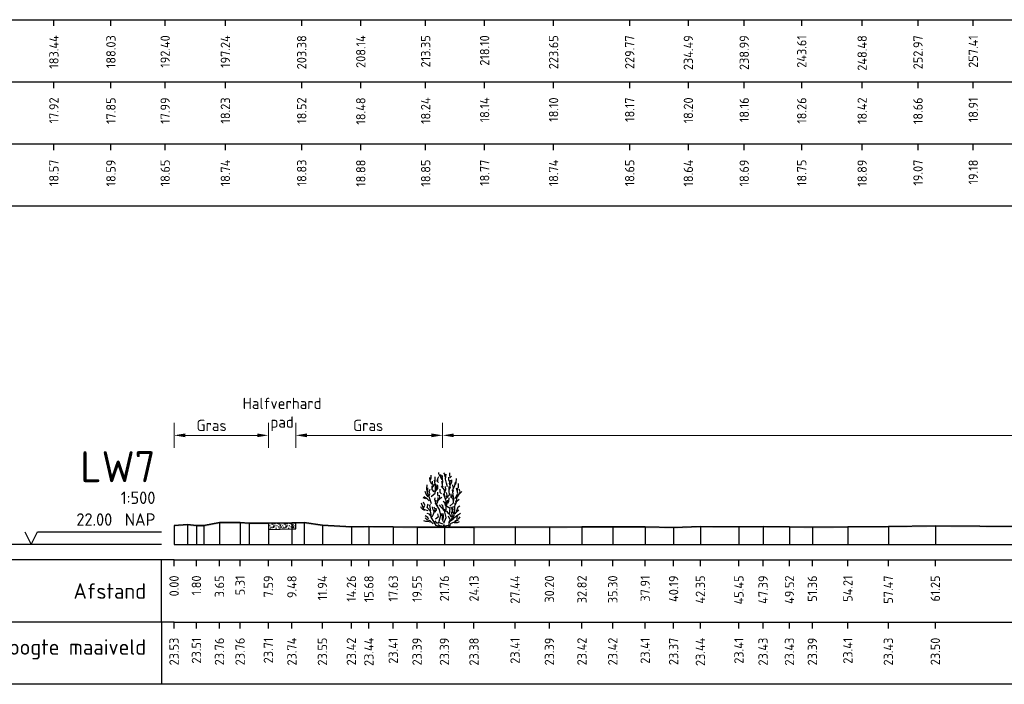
# Model space of a CAD drawing. Header units: metres. Extents: x 184432 to 189351, y 346610 to 348484.
# Tile 30 of 63: x 189060 to 189140, y 348265 to 348319. Entities that reach past the tile are written whole.
import ezdxf
from ezdxf.enums import TextEntityAlignment as Align

# ---------------------------------------------------------------- set-up
doc = ezdxf.new("R2010")
doc.units = ezdxf.units.M
doc.header["$PDMODE"] = 35
doc.header["$PDSIZE"] = 0.075
for name, color, linetype, lineweight in [('B-ME-GR-HEESTER-SD', 90, 'Continuous', 25), ('B-ME-VH-VERHARDING_HALFVERHARDING-AD', 7, 'Continuous', 18), ('B-ME-VH-VERHARDING_HALFVERHARDING-GD', 252, 'Continuous', 25), ('X-ME-AL-PROFIEL_HUIDIG MAAIVELD-GD', 252, 'Continuous', 0), ('X-XX-AL-DETAIL1-M', 7, 'Continuous', 18), ('X-XX-AL-DWARSPROFIEL_PROFIELLIJN MAAIVELD-GD', 8, 'Continuous', 35)]:
    doc.layers.add(name, color=color, linetype=linetype, lineweight=lineweight)
doc.layers.add('X-ME-AL-PROFIELRASTER-S', color=7, linetype='Continuous')
doc.styles.add('NLCS-ISO-ANNOTATIEF-T18', font='NLCS-ISO.ttf', dxfattribs={"height": 1.8})
doc.styles.add('NLCS-ISO-ANNOTATIVE-T18', font='NLCS-ISO.ttf', dxfattribs={"height": 1.8})
doc.dimstyles.new('NLCS-ANNOTATIEF-T18-PIJL_L2_H0', dxfattribs={"dimtxt": 2.5, "dimasz": 1.8, "dimexe": 2, "dimexo": 2, "dimgap": 0.7, "dimtad": 1, "dimzin": 0, "dimdsep": 46, "dimtxsty": 'NLCS-ISO-ANNOTATIEF-T18', "dimcen": 0, "dimdle": 2, "dimclrd": 256, "dimclre": 256, "dimclrt": 10, "dimaunit": 2, "dimadec": 0, "dimazin": 0, "dimtfac": 1, "dimtdec": 3, "dimtofl": 0, "dimtmove": 0, "dimatfit": 3, "dimfxl": 2, "dimfxlon": 1, "dimtfillclr": 256, "dimtolj": 1, "dimtzin": 0, "dimlwd": -1, "dimlwe": -1, "dimarcsym": 0})

# ---------------------------------------------------------------- blocks, each defined once
blk = doc.blocks.new('SAL-PROFIELRASTER-D')
at = {"color": 0, "linetype": 'ByBlock', "lineweight": -2, "flags": 128}
for points in [[(-24, 2), (-23, 0), (-22, 2), (-2, 2)], [(-2, 0), (-72, 0)], [(-72, -12.5), (-72, -2.5)], [(0, -2.5), (-72, -2.5)], [(-2, -12.5), (-2, -2.5)], [(0, -12.5), (-72, -12.5)]]:
    blk.add_lwpolyline(points, dxfattribs=at)
at = {"color": 0, "linetype": 'ByBlock', "lineweight": -2, "style": 'NLCS-ISO-ANNOTATIVE-T18'}
blk.add_text('NAP', height=2, dxfattribs=at).set_placement((-3, 3), align=Align.RIGHT)
blk.add_text('Afstand', height=2.5, dxfattribs=at).set_placement((-4.5, -7.5), align=Align.MIDDLE_RIGHT)
for tag, height, p in [('PROFIELNR', 5, (-3, 10)), ('SCHAAL', 2, (-3, 6.5)), ('NAP', 2, (-9.94, 3))]:
    blk.add_attdef(tag, text='', height=height, dxfattribs=at).set_placement(p, align=Align.RIGHT)
blk = doc.blocks.new('SAL-PROFIELRASTER_BALK_EIND1-D')
at = {"color": 0, "linetype": 'ByBlock', "lineweight": -2, "flags": 128}
for points in [[(0, 0), (1, 0)], [(0, -2.5), (1, -2.5)], [(0, -12.5), (1, -12.5)]]:
    blk.add_lwpolyline(points, dxfattribs=at)
blk = doc.blocks.new('SAL-PROFIELRASTER_BALK-D')
at = {"color": 0, "linetype": 'ByBlock', "lineweight": -2}
for p, q in [((-72, -12.5), (-72, -2.5)), ((-2, -2.5), (-2, -12.5)), ((0, -12.5), (-72, -12.5))]:
    blk.add_line(p, q, dxfattribs=at)
at = {"color": 0, "linetype": 'ByBlock', "lineweight": -2, "style": 'NLCS-ISO-ANNOTATIVE-T18'}
for tag, height, p in [('TITEL1', 2.5, (-4.5, -6.5)), ('TITEL2', 1.5, (-4.5, -9.5))]:
    blk.add_attdef(tag, text='', height=height, dxfattribs=at).set_placement(p, align=Align.MIDDLE_RIGHT)
blk = doc.blocks.new('SAL-PROFIELRASTER_BALK_EIND2-D')
at = {"color": 0, "linetype": 'ByBlock', "lineweight": -2}
blk.add_line((1, -12.5), (0, -12.5), dxfattribs=at)
blk = doc.blocks.new('SAL-PROFIELRASTER_BALK_DATA-D')
at = {"color": 0, "linetype": 'ByBlock', "lineweight": -2}
blk.add_lwpolyline([(0, -3.5), (0, -2.5)], dxfattribs=at)
at = {"color": 0, "linetype": 'ByBlock', "lineweight": -2, "style": 'NLCS-ISO-ANNOTATIVE-T18'}
blk.add_attdef('GETAL', text='', height=1.5, rotation=90, dxfattribs=at).set_placement((0.75, -5), align=Align.RIGHT)
blk = doc.blocks.new('SAL-PROFIELRASTER_AANHAAL-D')
at = {"color": 9, "linetype": 'ByBlock', "lineweight": -2, "flags": 128}
blk.add_lwpolyline([(0, 1), (0, 0)], dxfattribs=at)
blk = doc.blocks.new('*D59')
at = {"layer": 'Defpoints', "color": 0, "transparency": 16777216}
for p in [(189072.867, 348285.141), (189072.867, 348276.372), (189080.457, 348276.372)]:
    blk.add_point(p, dxfattribs=at)
at = {"layer": 'X-XX-AL-DETAIL1-M', "transparency": 16777216}
for p, q in [((189072.867, 348284.141), (189072.867, 348286.141)), ((189080.457, 348284.141), (189080.457, 348286.141)), ((189079.557, 348285.141), (189073.767, 348285.141))]:
    blk.add_line(p, q, dxfattribs=at)
for points in [[(189073.767, 348285.291), (189073.767, 348284.991), (189072.867, 348285.141)], [(189079.557, 348285.291), (189079.557, 348284.991), (189080.457, 348285.141)]]:
    blk.add_solid(points, dxfattribs=at)
at = {"layer": 'X-XX-AL-DETAIL1-M', "color": 10, "transparency": 16777216, "insert": (189075.888, 348285.941), "char_height": 0.9, "attachment_point": 5, "style": 'NLCS-ISO-ANNOTATIEF-T18'}
blk.add_mtext('\\A1;Gras', dxfattribs=at)
blk = doc.blocks.new('*D60')
at = {"layer": 'Defpoints', "color": 0, "transparency": 16777216}
for p in [(189080.457, 348285.141), (189080.457, 348276.372), (189082.657, 348276.372)]:
    blk.add_point(p, dxfattribs=at)
at = {"layer": 'X-XX-AL-DETAIL1-M', "transparency": 16777216}
for p, q in [((189080.457, 348284.141), (189080.457, 348286.141)), ((189082.657, 348284.141), (189082.657, 348286.141)), ((189079.557, 348285.141), (189078.657, 348285.141)), ((189083.557, 348285.141), (189084.457, 348285.141))]:
    blk.add_line(p, q, dxfattribs=at)
for points in [[(189079.557, 348285.291), (189079.557, 348284.991), (189080.457, 348285.141)], [(189083.557, 348285.291), (189083.557, 348284.991), (189082.657, 348285.141)]]:
    blk.add_solid(points, dxfattribs=at)
at = {"layer": 'X-XX-AL-DETAIL1-M', "color": 10, "transparency": 16777216, "insert": (189081.557, 348286.826), "char_height": 0.9, "attachment_point": 5, "style": 'NLCS-ISO-ANNOTATIEF-T18'}
blk.add_mtext('\\A1;Halfverhard \\Ppad', dxfattribs=at)
blk = doc.blocks.new('*D61')
at = {"layer": 'Defpoints', "color": 0, "transparency": 16777216}
for p in [(189082.657, 348285.141), (189082.657, 348276.372), (189094.477, 348276.372)]:
    blk.add_point(p, dxfattribs=at)
at = {"layer": 'X-XX-AL-DETAIL1-M', "transparency": 16777216}
for p, q in [((189082.657, 348284.141), (189082.657, 348286.141)), ((189094.477, 348284.141), (189094.477, 348286.141)), ((189093.577, 348285.141), (189083.557, 348285.141))]:
    blk.add_line(p, q, dxfattribs=at)
for points in [[(189083.557, 348285.291), (189083.557, 348284.991), (189082.657, 348285.141)], [(189093.577, 348285.291), (189093.577, 348284.991), (189094.477, 348285.141)]]:
    blk.add_solid(points, dxfattribs=at)
at = {"layer": 'X-XX-AL-DETAIL1-M', "color": 10, "transparency": 16777216, "insert": (189088.486, 348285.941), "char_height": 0.9, "attachment_point": 5, "style": 'NLCS-ISO-ANNOTATIEF-T18'}
blk.add_mtext('\\A1;Gras', dxfattribs=at)
blk = doc.blocks.new('*D62')
at = {"layer": 'Defpoints', "color": 0, "transparency": 16777216}
for p in [(189094.477, 348285.141), (189094.477, 348276.372), (189216.392, 348276.372)]:
    blk.add_point(p, dxfattribs=at)
at = {"layer": 'X-XX-AL-DETAIL1-M', "transparency": 16777216}
for p, q in [((189094.477, 348284.141), (189094.477, 348286.141)), ((189216.392, 348284.141), (189216.392, 348286.141)), ((189215.492, 348285.141), (189095.377, 348285.141))]:
    blk.add_line(p, q, dxfattribs=at)
for points in [[(189095.377, 348285.291), (189095.377, 348284.991), (189094.477, 348285.141)], [(189215.492, 348285.291), (189215.492, 348284.991), (189216.392, 348285.141)]]:
    blk.add_solid(points, dxfattribs=at)
at = {"layer": 'X-XX-AL-DETAIL1-M', "color": 10, "transparency": 16777216, "insert": (189155.508, 348285.941), "char_height": 0.9, "attachment_point": 5, "style": 'NLCS-ISO-ANNOTATIEF-T18'}
blk.add_mtext('\\A1;Struweel', dxfattribs=at)
blk = doc.blocks.new('SGR-HEESTER_S01_E_ZIJ-D')
blk.add_line((-0.166, 0), (0.141, 0))
at = {"flags": 128}
for points in [[(-0.881, 3.429), (-1.01, 3.698), (-1.022, 3.992)], [(-0.975, 3.816), (-0.916, 3.956), (-0.916, 4.168)], [(-0.599, 3.64), (-0.599, 3.886), (-0.599, 4.039)], [(-0.387, 3.734), (-0.387, 3.91), (-0.305, 4.074)], [(-0.2, 4.074), (-0.317, 4.285), (-0.317, 4.402)], [(-0.035, 3.816), (-0.153, 3.992), (-0.153, 4.238)], [(-0.059, 4.003), (0, 4.086), (-0.047, 4.168)], [(-0.012, 3.476), (0.023, 3.663), (-0.023, 3.863), (-0.023, 3.98)], [(0.2, 4.015), (0.164, 4.261), (0.106, 4.367)], [(0.399, 3.241), (0.317, 3.534), (0.235, 3.863), (0.282, 4.25)], [(0.552, 3.487), (0.575, 3.628), (0.493, 3.781), (0.493, 4.015)], [(0.587, 4.062), (0.587, 4.226), (0.575, 4.355)], [(0.575, 3.968), (0.716, 4.097)], [(-1.256, 2.866), (-1.268, 3.112), (-1.256, 3.405)], [(-0.933, 2.465), (-0.604, 2.728), (-0.582, 3.231), (-0.56, 3.45)], [(-0.693, 2.83), (-0.845, 3.03), (-0.845, 3.323)], [(-0.822, 3.147), (-0.775, 3.358), (-0.822, 3.558), (-0.822, 3.687)], [(-0.787, 3.241), (-0.611, 3.487), (-0.658, 3.769)], [(-0.599, 2.819), (-0.47, 3.088), (-0.481, 3.241), (-0.399, 3.405)], [(-0.493, 2.983), (-0.399, 3.1), (-0.399, 3.323)], [(-0.329, 3.581), (-0.434, 3.687), (-0.423, 3.839)], [(0.141, 2.854), (0.153, 3.006), (-0.082, 3.3)], [(0.035, 3.217), (-0.023, 3.335), (-0.047, 3.64), (-0.059, 3.687)], [(0.2, 2.431), (0.129, 2.69), (0.27, 3.03), (0.235, 3.264)], [(0.294, 2.312), (0.557, 2.597), (0.513, 2.925), (0.513, 3.275)], [(0.564, 3.053), (0.622, 3.241), (0.575, 3.44), (0.634, 3.781)], [(0.634, 3.393), (0.751, 3.628), (0.74, 3.816)], [(0.834, 3.194), (0.822, 3.393)], [(0.869, 2.877), (0.834, 3.041), (0.986, 3.346), (1.022, 3.616)], [(1.045, 3.44), (1.092, 3.593), (1.115, 3.91)], [(1.198, 2.912), (1.198, 3.112), (1.268, 3.182), (1.28, 3.511)], [(-1.08, 2.115), (-1.233, 2.267), (-1.503, 2.443)], [(-1.174, 2.443), (-1.327, 2.643), (-1.397, 2.854)], [(-0.889, 1.874), (-1.064, 2.356), (-1.218, 2.75), (-1.196, 3.166)], [(-1.092, 2.514), (-1.033, 2.666), (-1.08, 2.854), (-1.01, 3.065)], [(-0.352, 2.478), (-0.387, 2.619), (-0.399, 2.807)], [(-0.341, 2.138), (-0.223, 2.361), (-0.258, 2.572)], [(-0.294, 2.185), (-0.07, 2.42)], [(-0.094, 2.666), (-0.2, 2.783), (-0.211, 3.041)], [(0.097, 0.321), (0.272, 0.78), (0.184, 1.196), (0.272, 1.459), (0.294, 2.115), (0.075, 2.684)], [(0.305, 2.42), (0.364, 2.584), (0.317, 2.783)], [(0.579, 1.677), (0.885, 1.962), (0.907, 2.29), (0.885, 2.553)], [(0.869, 2.021), (0.834, 2.267), (0.693, 2.385), (0.693, 2.69)], [(0.751, 2.431), (0.834, 2.654), (0.787, 3.006)], [(0.995, 2.312), (1.214, 2.728), (1.126, 3.144)], [(1.045, 1.997), (1.151, 2.197), (1.162, 2.572)], [(1.057, 2.361), (1.233, 2.478), (1.339, 2.654), (1.538, 2.854)], [(1.292, 2.619), (1.397, 2.83), (1.339, 3.041)], [(-1.432, 1.34), (-1.597, 1.423), (-1.714, 1.528), (-1.761, 1.634)], [(-1.152, 1.305), (-1.524, 1.415), (-1.7, 1.918)], [(-1.362, 2.279), (-1.573, 2.361)], [(-1.515, 1.587), (-1.444, 1.775), (-1.55, 2.021)], [(-0.166, 0), (-0.517, 0.145), (-0.67, 0.408), (-0.933, 0.802), (-0.933, 1.021), (-0.977, 1.284), (-1.24, 1.568), (-1.174, 1.874)], [(-0.939, 1.352), (-0.975, 1.458), (-1.01, 1.645), (-1.069, 1.739), (-0.986, 1.833)], [(-0.845, 0.824), (-0.736, 1.043), (-0.604, 1.437), (-0.692, 1.612)], [(-0.693, 1.235), (-0.763, 1.399), (-0.822, 1.622)], [(-0.564, 2.044), (-0.634, 2.22), (-0.611, 2.361)], [(0.009, 0.233), (-0.319, 0.386), (-0.144, 0.955), (-0.254, 1.415), (-0.582, 1.918), (-0.495, 2.159)], [(-0.399, 1.716), (-0.481, 1.81), (-0.387, 2.044), (-0.352, 2.373)], [(0.012, 1.481), (-0.106, 1.575), (-0.164, 1.692), (-0.258, 1.798)], [(0.27, 1.317), (0.07, 1.446), (0.012, 1.704), (-0.094, 1.833)], [(0.235, 1.763), (0.188, 1.962), (0.035, 2.068)], [(0.119, 0.102), (0.491, 0.167), (0.579, 0.474), (0.885, 0.671), (0.951, 1.13), (1.017, 1.918)], [(0.688, 0.802), (0.557, 1.108), (0.601, 1.502), (0.206, 1.743)], [(0.305, 1.728), (0.364, 1.904), (0.411, 2.162)], [(0.411, 1.939), (0.505, 2.068), (0.528, 2.349)], [(0.916, 1.082), (0.798, 1.258), (0.775, 1.434), (0.681, 1.61)], [(0.845, 1.376), (0.822, 1.54), (0.869, 1.681)], [(1.022, 1.81), (1.139, 2.08), (1.327, 2.244)], [(1.115, 1.282), (1.209, 1.47), (1.245, 1.645), (1.374, 1.704)], [(-1.127, 0.637), (-1.198, 0.777), (-1.397, 0.918)], [(-0.963, 0.918), (-1.057, 1.047), (-1.256, 1.094)], [(-0.622, 1.2), (-0.493, 1.364), (-0.528, 1.516)], [(-0.582, 0.671), (-0.341, 0.868), (-0.385, 1.065)], [(0.059, 0.437), (-0.012, 0.578), (0, 0.848), (-0.117, 1.094)], [(0.528, 1.035), (0.446, 1.129), (0.352, 1.258), (0.153, 1.282), (0.012, 1.411)], [(0.023, 0.601), (0.082, 0.777), (0.082, 0.942), (0.023, 1.106)], [(0.493, 0.367), (0.599, 0.59), (0.47, 0.883)], [(0.622, 0.59), (0.763, 0.73), (0.763, 0.977), (0.716, 1.223)], [(0.798, 0.801), (0.845, 0.953)], [(0.928, 0.754), (1.104, 0.918), (1.198, 0.918)], [(0.998, 1.082), (1.139, 1.247), (1.292, 1.387)], [(1.01, 0.508), (1.198, 0.625), (1.151, 0.719), (1.233, 0.895)], [(1.139, 0.942), (1.28, 1.012), (1.432, 1.118)], [(1.268, 0.637), (1.397, 0.836)], [(-0.975, 0.402), (-1.221, 0.449), (-1.362, 0.449), (-1.503, 0.519)], [(-0.758, 0.277), (-0.999, 0.518), (-1.24, 0.583), (-1.415, 0.736)], [(-0.305, 0.32), (-0.47, 0.32), (-0.599, 0.508)], [(-0.141, 0.085), (-0.305, 0.167), (-0.352, 0.214)], [(0, 0), (-0.141, 0.144)], [(-0.023, 0), (0.141, 0.203)], [(0.141, 0), (0.528, 0.062), (0.669, 0.214)], [(0.622, 0.299), (0.951, 0.43), (1.28, 0.583)], [(0.939, 0.367), (1.198, 0.379), (1.35, 0.461)]]:
    blk.add_lwpolyline(points, dxfattribs=at)

msp = doc.modelspace()

# ---------------------------------------------------------------- hatches: boundary and pattern name
at = {"layer": 'B-ME-VH-VERHARDING_HALFVERHARDING-AD'}
h = msp.add_hatch(dxfattribs=at)
h.set_pattern_fill('AVH-HALFVERHARDING_SCHELPEN', color=256, scale=0.2, pattern_type=2)
h.set_pattern_definition([(0, (2345.3545, 265.6745), (0, 1), [0, -1]), (0, (2345.3645, 265.3245), (0, 1), [0, -1]), (0, (2345.3945, 265.8645), (0, 1), [0, -1]), (338.1986, (2344.87451, 265.55451), (3.00000027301, -0.9999999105), [0.107703, -5.277462]), (216.8699, (2344.97451, 265.51451), (2.99999991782, 2.00000012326), [0.05, -4.95]), (130.6013, (2344.93451, 265.48451), (5.000000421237, -5.999999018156), [0.092195, -9.127349]), (206.5651, (2344.6045, 265.3645), (-0.99999915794, -1.0000013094), [0.022361, -2.213707]), (326.3099, (2344.5845, 265.3545), (1.99999955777, -1.0000013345), [0.036056, -3.569496]), (108.4349, (2344.6145, 265.3345), (-0.99999840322, 2.0000004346), [0.031623, -3.130655]), (225, (2345.2445, 265.2645), (-2e-16, -1.0000003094), [0.042426, -1.371787]), (0, (2345.2145, 265.2345), (1, 1), [0.06, -0.94]), (135, (2345.2745, 265.2345), (-1.0000003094, 9e-17), [0.042426, -1.371787]), (251.5651, (2345.1245, 265.9045), (0.99999840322, 2.0000004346), [0.031623, -3.130655]), (0, (2345.1145, 265.8745), (1, 1), [0.05, -0.95]), (143.1301, (2345.16451, 265.87451), (-2.99999991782, 2.00000012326), [0.05, -4.95]), (213.6901, (2344.5945, 265.9145), (1.99999955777, 1.0000013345), [0.036056, -3.569496]), (341.5651, (2344.5645, 265.8945), (-2.0000004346, 0.99999840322), [0.063246, -3.099032]), (126.8699, (2344.62451, 265.87451), (2.00000012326, -2.99999991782), [0.05, -4.95]), (0, (2344.8845, 265.8745), (0, 1), [0, -1]), (0, (2344.6145, 265.6145), (0, 1), [0, -1]), (0, (2344.8945, 265.2445), (0, 1), [0, -1]), (0, (2345.1645, 265.5545), (0, 1), [0, -1]), (0, (2344.8745, 265.7245), (0, 1), [0, -1]), (0, (2344.6545, 265.7545), (0, 1), [0, -1]), (0, (2344.7445, 265.6945), (0, 1), [0, -1]), (0, (2344.7045, 265.4545), (0, 1), [0, -1]), (0, (2344.4645, 265.4945), (0, 1), [0, -1]), (0, (2344.4745, 265.7245), (0, 1), [0, -1]), (0, (2344.4445, 265.9445), (0, 1), [0, -1]), (0, (2344.7545, 265.9845), (0, 1), [0, -1]), (0, (2344.9745, 266.0245), (0, 1), [0, -1]), (0, (2345.3245, 265.9845), (0, 1), [0, -1]), (0, (2345.0845, 265.6745), (0, 1), [0, -1]), (0, (2344.9845, 265.8545), (0, 1), [0, -1]), (0, (2345.0645, 265.3745), (0, 1), [0, -1]), (0, (2344.7645, 265.3245), (0, 1), [0, -1]), (0, (2345.0645, 265.1045), (0, 1), [0, -1]), (0, (2344.7345, 265.1645), (0, 1), [0, -1]), (0, (2344.4145, 265.1345), (0, 1), [0, -1]), (0, (2344.5345, 265.0845), (0, 1), [0, -1]), (0, (2344.5445, 265.2245), (0, 1), [0, -1]), (0, (2345.2145, 265.0645), (0, 1), [0, -1]), (0, (2345.3345, 265.4745), (0, 1), [0, -1]), (0, (2345.2845, 265.7745), (0, 1), [0, -1]), (0, (2344.8245, 265.0545), (0, 1), [0, -1])])
h.paths.add_polyline_path([(189082.657, 348278.118), (189082.347, 348278.114), (189080.457, 348278.077), (189080.457, 348277.577), (189082.347, 348277.614), (189082.657, 348277.618)])
at = {"layer": 'X-ME-AL-PROFIEL_HUIDIG MAAIVELD-GD'}
h = msp.add_hatch(dxfattribs=at)
h.set_pattern_fill('AGR-MAAIVELD', color=256, scale=0.05, pattern_type=2)
h.set_pattern_definition([(45, (2344.4045, 265.0345), (-0.25000007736, 0.25000007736), []), (45, (2344.3688, 265.07023), (0, 0.50000015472), [0.3535535, -0.3535535]), (45, (2344.3331, 265.10594), (0, 0.50000015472), [0.3535535, -0.3535535]), (45, (2344.29687, 265.14216), (0, 0.50000015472), [0.3535535, -0.3535535]), (45, (2344.26165, 265.17737), (0, 0.50000015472), [0.3535535, -0.3535535]), (45, (2344.22594, 265.2131), (0, 0.50000015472), [0.3535535, -0.3535535]), (45, (2344.19023, 265.2488), (0, 0.50000015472), [0.3535535, -0.3535535]), (315, (2344.4045, 265.0345), (0.25000007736, 0.25000007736), []), (315, (2344.44023, 265.07023), (0.50000015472, -1e-16), [0.3535535, -0.3535535]), (315, (2344.47594, 265.10594), (0.50000015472, -1e-16), [0.3535535, -0.3535535]), (315, (2344.51215, 265.14216), (0.50000015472, -1e-16), [0.3535535, -0.3535535]), (315, (2344.54737, 265.17737), (0.50000015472, -1e-16), [0.3535535, -0.3535535]), (315, (2344.5831, 265.2131), (0.50000015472, -1e-16), [0.3535535, -0.3535535]), (315, (2344.6188, 265.2488), (0.50000015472, -1e-16), [0.3535535, -0.3535535])])
h.paths.add_polyline_path([(189152.42, 348277.863), (189146.563, 348277.866), (189141.259, 348277.802), (189134.12, 348277.869), (189130.339, 348277.805), (189127.08, 348277.785), (189124.226, 348277.765), (189122.385, 348277.797), (189120.259, 348277.805), (189118.314, 348277.78), (189115.215, 348277.815), (189113.06, 348277.737), (189110.775, 348277.777), (189108.167, 348277.793), (189105.688, 348277.791), (189103.069, 348277.76), (189100.303, 348277.777), (189097, 348277.749), (189094.624, 348277.758), (189092.418, 348277.765), (189090.501, 348277.785), (189088.543, 348277.808), (189087.131, 348277.793), (189084.804, 348277.917), (189083.346, 348278.126), (189082.347, 348278.114), (189080.457, 348278.077), (189078.908, 348278.079), (189078.18, 348278.13), (189076.521, 348278.127), (189075.25, 348277.882), (189074.667, 348277.881), (189073.953, 348277.974), (189072.867, 348277.901), (189072.867, 348277.801), (189073.953, 348277.874), (189074.667, 348277.781), (189075.25, 348277.782), (189076.521, 348278.027), (189078.18, 348278.03), (189078.908, 348277.979), (189080.457, 348277.977), (189082.347, 348278.014), (189083.346, 348278.026), (189084.804, 348277.817), (189087.131, 348277.693), (189088.543, 348277.708), (189090.501, 348277.685), (189092.418, 348277.665), (189094.624, 348277.658), (189097, 348277.649), (189100.303, 348277.677), (189103.069, 348277.66), (189105.688, 348277.691), (189108.167, 348277.693), (189110.775, 348277.677), (189113.06, 348277.637), (189115.215, 348277.715), (189118.314, 348277.68), (189120.259, 348277.705), (189122.385, 348277.697), (189124.226, 348277.665), (189127.08, 348277.685), (189130.339, 348277.705), (189134.12, 348277.769), (189141.259, 348277.702), (189146.563, 348277.766), (189152.42, 348277.763), (189157.905, 348277.712), (189164.743, 348277.664), (189177.133, 348277.671), (189185.035, 348277.683), (189190.531, 348277.673), (189195.55, 348277.667), (189202.86, 348277.757), (189205.825, 348277.804), (189208.306, 348277.771), (189210.074, 348277.792), (189213.295, 348277.842), (189216.392, 348277.804), (189216.392, 348277.904), (189213.295, 348277.942), (189210.074, 348277.892), (189208.306, 348277.871), (189205.825, 348277.904), (189202.86, 348277.857), (189195.55, 348277.767), (189190.531, 348277.773), (189185.035, 348277.783), (189177.133, 348277.771), (189164.743, 348277.764), (189157.905, 348277.812)])

# ---------------------------------------------------------------- linework, layer by layer
msp.add_lwpolyline([(189078.908, 348278.079), (189080.457, 348278.077), (189082.347, 348278.114)])
at = {"layer": 'B-ME-VH-VERHARDING_HALFVERHARDING-GD'}
msp.add_lwpolyline([(189082.657, 348278.118), (189082.347, 348278.114), (189080.457, 348278.077), (189080.457, 348277.577), (189082.347, 348277.614), (189082.657, 348277.618)], close=True, dxfattribs=at)
at = {"layer": 'X-XX-AL-DWARSPROFIEL_PROFIELLIJN MAAIVELD-GD'}
msp.add_lwpolyline([(189072.867, 348277.901), (189073.953, 348277.974), (189074.667, 348277.881), (189075.25, 348277.882), (189076.521, 348278.127), (189078.18, 348278.13), (189078.908, 348278.079), (189080.457, 348278.077), (189082.347, 348278.114), (189083.346, 348278.126), (189084.804, 348277.917), (189087.131, 348277.793), (189088.543, 348277.808), (189090.501, 348277.785), (189092.418, 348277.765), (189094.624, 348277.758), (189097, 348277.749), (189100.303, 348277.777), (189103.069, 348277.76), (189105.688, 348277.791), (189108.167, 348277.793), (189110.775, 348277.777), (189113.06, 348277.737), (189115.215, 348277.815), (189118.314, 348277.78), (189120.259, 348277.805), (189122.385, 348277.797), (189124.226, 348277.765), (189127.08, 348277.785), (189130.339, 348277.805), (189134.12, 348277.869), (189141.259, 348277.802)], dxfattribs=at)

# ---------------------------------------------------------------- block references
at = {"layer": 'B-ME-GR-HEESTER-SD'}
msp.add_blockref('SGR-HEESTER_S01_E_ZIJ-D', (189094.477, 348277.759), dxfattribs=at)
at = {"layer": 'X-ME-AL-PROFIELRASTER-S', "yscale": 0.5}
for name, p, xscale, zscale in [('SAL-PROFIELRASTER_BALK_EIND1-D', (188879.757, 348319.814), 316.7484769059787, 316.7484769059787), ('SAL-PROFIELRASTER_BALK_EIND2-D', (188879.757, 348314.814), 316.7484769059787, 316.7484769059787), ('SAL-PROFIELRASTER_BALK_EIND2-D', (188879.757, 348309.814), 316.7484769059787, 316.7484769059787), ('SAL-PROFIELRASTER_BALK_EIND1-D', (189072.867, 348276.372), 144.7745900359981, 144.7745900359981), ('SAL-PROFIELRASTER_BALK_EIND2-D', (189072.867, 348271.372), 144.7745900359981, 144.7745900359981)]:
    msp.add_blockref(name, p, dxfattribs=dict(at, xscale=xscale, zscale=zscale))
at = {"layer": 'X-ME-AL-PROFIELRASTER-S', "xscale": 0.5, "yscale": 0.5, "zscale": 0.5}
for name, p, values in [('SAL-PROFIELRASTER_BALK_DATA-D', (189063.198, 348319.814), {'GETAL': '183.44'}), ('SAL-PROFIELRASTER_BALK_DATA-D', (189063.198, 348319.814), {'GETAL': '183.44'}), ('SAL-PROFIELRASTER_BALK_DATA-D', (189067.788, 348319.814), {'GETAL': '188.03'}), ('SAL-PROFIELRASTER_BALK_DATA-D', (189067.788, 348319.814), {'GETAL': '188.03'}), ('SAL-PROFIELRASTER_BALK_DATA-D', (189072.152, 348319.814), {'GETAL': '192.40'}), ('SAL-PROFIELRASTER_BALK_DATA-D', (189072.152, 348319.814), {'GETAL': '192.40'}), ('SAL-PROFIELRASTER_BALK_DATA-D', (189076.996, 348319.814), {'GETAL': '197.24'}), ('SAL-PROFIELRASTER_BALK_DATA-D', (189076.996, 348319.814), {'GETAL': '197.24'}), ('SAL-PROFIELRASTER_BALK_DATA-D', (189083.136, 348319.814), {'GETAL': '203.38'}), ('SAL-PROFIELRASTER_BALK_DATA-D', (189083.136, 348319.814), {'GETAL': '203.38'}), ('SAL-PROFIELRASTER_BALK_DATA-D', (189087.892, 348319.814), {'GETAL': '208.14'}), ('SAL-PROFIELRASTER_BALK_DATA-D', (189087.892, 348319.814), {'GETAL': '208.14'}), ('SAL-PROFIELRASTER_BALK_DATA-D', (189093.111, 348319.814), {'GETAL': '213.35'}), ('SAL-PROFIELRASTER_BALK_DATA-D', (189093.111, 348319.814), {'GETAL': '213.35'}), ('SAL-PROFIELRASTER_BALK_DATA-D', (189097.855, 348319.814), {'GETAL': '218.10'}), ('SAL-PROFIELRASTER_BALK_DATA-D', (189097.855, 348319.814), {'GETAL': '218.10'}), ('SAL-PROFIELRASTER_BALK_DATA-D', (189103.403, 348319.814), {'GETAL': '223.65'}), ('SAL-PROFIELRASTER_BALK_DATA-D', (189103.403, 348319.814), {'GETAL': '223.65'}), ('SAL-PROFIELRASTER_BALK_DATA-D', (189109.528, 348319.814), {'GETAL': '229.77'}), ('SAL-PROFIELRASTER_BALK_DATA-D', (189109.528, 348319.814), {'GETAL': '229.77'}), ('SAL-PROFIELRASTER_BALK_DATA-D', (189114.248, 348319.814), {'GETAL': '234.49'}), ('SAL-PROFIELRASTER_BALK_DATA-D', (189114.248, 348319.814), {'GETAL': '234.49'}), ('SAL-PROFIELRASTER_BALK_DATA-D', (189118.743, 348319.814), {'GETAL': '238.99'}), ('SAL-PROFIELRASTER_BALK_DATA-D', (189118.743, 348319.814), {'GETAL': '238.99'}), ('SAL-PROFIELRASTER_BALK_DATA-D', (189123.368, 348319.814), {'GETAL': '243.61'}), ('SAL-PROFIELRASTER_BALK_DATA-D', (189123.368, 348319.814), {'GETAL': '243.61'}), ('SAL-PROFIELRASTER_BALK_DATA-D', (189128.232, 348319.814), {'GETAL': '248.48'}), ('SAL-PROFIELRASTER_BALK_DATA-D', (189128.232, 348319.814), {'GETAL': '248.48'}), ('SAL-PROFIELRASTER_BALK_DATA-D', (189132.725, 348319.814), {'GETAL': '252.97'}), ('SAL-PROFIELRASTER_BALK_DATA-D', (189132.725, 348319.814), {'GETAL': '252.97'}), ('SAL-PROFIELRASTER_BALK_DATA-D', (189137.171, 348319.814), {'GETAL': '257.41'}), ('SAL-PROFIELRASTER_BALK_DATA-D', (189137.171, 348319.814), {'GETAL': '257.41'}), ('SAL-PROFIELRASTER_BALK_DATA-D', (189063.198, 348314.814), {'GETAL': '17.92'}), ('SAL-PROFIELRASTER_BALK_DATA-D', (189067.788, 348314.814), {'GETAL': '17.85'}), ('SAL-PROFIELRASTER_BALK_DATA-D', (189072.152, 348314.814), {'GETAL': '17.99'}), ('SAL-PROFIELRASTER_BALK_DATA-D', (189076.996, 348314.814), {'GETAL': '18.23'}), ('SAL-PROFIELRASTER_BALK_DATA-D', (189083.136, 348314.814), {'GETAL': '18.52'}), ('SAL-PROFIELRASTER_BALK_DATA-D', (189087.892, 348314.814), {'GETAL': '18.48'}), ('SAL-PROFIELRASTER_BALK_DATA-D', (189093.111, 348314.814), {'GETAL': '18.24'}), ('SAL-PROFIELRASTER_BALK_DATA-D', (189097.855, 348314.814), {'GETAL': '18.14'}), ('SAL-PROFIELRASTER_BALK_DATA-D', (189103.403, 348314.814), {'GETAL': '18.10'}), ('SAL-PROFIELRASTER_BALK_DATA-D', (189109.528, 348314.814), {'GETAL': '18.17'}), ('SAL-PROFIELRASTER_BALK_DATA-D', (189114.248, 348314.814), {'GETAL': '18.20'}), ('SAL-PROFIELRASTER_BALK_DATA-D', (189118.743, 348314.814), {'GETAL': '18.16'}), ('SAL-PROFIELRASTER_BALK_DATA-D', (189123.368, 348314.814), {'GETAL': '18.26'}), ('SAL-PROFIELRASTER_BALK_DATA-D', (189128.232, 348314.814), {'GETAL': '18.42'}), ('SAL-PROFIELRASTER_BALK_DATA-D', (189132.725, 348314.814), {'GETAL': '18.66'}), ('SAL-PROFIELRASTER_BALK_DATA-D', (189137.171, 348314.814), {'GETAL': '18.91'}), ('SAL-PROFIELRASTER_BALK_DATA-D', (189063.198, 348309.814), {'GETAL': '18.57'}), ('SAL-PROFIELRASTER_BALK_DATA-D', (189067.788, 348309.814), {'GETAL': '18.59'}), ('SAL-PROFIELRASTER_BALK_DATA-D', (189072.152, 348309.814), {'GETAL': '18.65'}), ('SAL-PROFIELRASTER_BALK_DATA-D', (189076.996, 348309.814), {'GETAL': '18.74'}), ('SAL-PROFIELRASTER_BALK_DATA-D', (189083.136, 348309.814), {'GETAL': '18.83'}), ('SAL-PROFIELRASTER_BALK_DATA-D', (189087.892, 348309.814), {'GETAL': '18.88'}), ('SAL-PROFIELRASTER_BALK_DATA-D', (189093.111, 348309.814), {'GETAL': '18.85'}), ('SAL-PROFIELRASTER_BALK_DATA-D', (189097.855, 348309.814), {'GETAL': '18.77'}), ('SAL-PROFIELRASTER_BALK_DATA-D', (189103.403, 348309.814), {'GETAL': '18.74'}), ('SAL-PROFIELRASTER_BALK_DATA-D', (189109.528, 348309.814), {'GETAL': '18.65'}), ('SAL-PROFIELRASTER_BALK_DATA-D', (189114.248, 348309.814), {'GETAL': '18.64'}), ('SAL-PROFIELRASTER_BALK_DATA-D', (189118.743, 348309.814), {'GETAL': '18.69'}), ('SAL-PROFIELRASTER_BALK_DATA-D', (189123.368, 348309.814), {'GETAL': '18.75'}), ('SAL-PROFIELRASTER_BALK_DATA-D', (189128.232, 348309.814), {'GETAL': '18.89'}), ('SAL-PROFIELRASTER_BALK_DATA-D', (189132.725, 348309.814), {'GETAL': '19.07'}), ('SAL-PROFIELRASTER_BALK_DATA-D', (189137.171, 348309.814), {'GETAL': '19.18'}), ('SAL-PROFIELRASTER-D', (189072.867, 348276.372), {'PROFIELNR': 'LW7', 'SCHAAL': '1:500', 'NAP': '22.00'}), ('SAL-PROFIELRASTER_BALK_DATA-D', (189072.867, 348276.372), {'GETAL': '0.00'}), ('SAL-PROFIELRASTER_BALK_DATA-D', (189074.667, 348276.372), {'GETAL': '1.80'}), ('SAL-PROFIELRASTER_BALK_DATA-D', (189076.521, 348276.372), {'GETAL': '3.65'}), ('SAL-PROFIELRASTER_BALK_DATA-D', (189078.18, 348276.372), {'GETAL': '5.31'}), ('SAL-PROFIELRASTER_BALK_DATA-D', (189080.457, 348276.372), {'GETAL': '7.59'}), ('SAL-PROFIELRASTER_BALK_DATA-D', (189082.347, 348276.372), {'GETAL': '9.48'}), ('SAL-PROFIELRASTER_BALK_DATA-D', (189082.347, 348276.372), {'GETAL': '9.48'}), ('SAL-PROFIELRASTER_BALK_DATA-D', (189084.804, 348276.372), {'GETAL': '11.94'}), ('SAL-PROFIELRASTER_BALK_DATA-D', (189087.131, 348276.372), {'GETAL': '14.26'}), ('SAL-PROFIELRASTER_BALK_DATA-D', (189088.543, 348276.372), {'GETAL': '15.68'}), ('SAL-PROFIELRASTER_BALK_DATA-D', (189090.501, 348276.372), {'GETAL': '17.63'}), ('SAL-PROFIELRASTER_BALK_DATA-D', (189092.418, 348276.372), {'GETAL': '19.55'}), ('SAL-PROFIELRASTER_BALK_DATA-D', (189094.624, 348276.372), {'GETAL': '21.76'}), ('SAL-PROFIELRASTER_BALK_DATA-D', (189097, 348276.372), {'GETAL': '24.13'}), ('SAL-PROFIELRASTER_BALK_DATA-D', (189100.303, 348276.372), {'GETAL': '27.44'}), ('SAL-PROFIELRASTER_BALK_DATA-D', (189103.069, 348276.372), {'GETAL': '30.20'}), ('SAL-PROFIELRASTER_BALK_DATA-D', (189105.688, 348276.372), {'GETAL': '32.82'}), ('SAL-PROFIELRASTER_BALK_DATA-D', (189108.167, 348276.372), {'GETAL': '35.30'}), ('SAL-PROFIELRASTER_BALK_DATA-D', (189110.775, 348276.372), {'GETAL': '37.91'}), ('SAL-PROFIELRASTER_BALK_DATA-D', (189113.06, 348276.372), {'GETAL': '40.19'}), ('SAL-PROFIELRASTER_BALK_DATA-D', (189115.215, 348276.372), {'GETAL': '42.35'}), ('SAL-PROFIELRASTER_BALK_DATA-D', (189118.314, 348276.372), {'GETAL': '45.45'}), ('SAL-PROFIELRASTER_BALK_DATA-D', (189120.259, 348276.372), {'GETAL': '47.39'}), ('SAL-PROFIELRASTER_BALK_DATA-D', (189122.385, 348276.372), {'GETAL': '49.52'}), ('SAL-PROFIELRASTER_BALK_DATA-D', (189124.226, 348276.372), {'GETAL': '51.36'}), ('SAL-PROFIELRASTER_BALK_DATA-D', (189127.08, 348276.372), {'GETAL': '54.21'}), ('SAL-PROFIELRASTER_BALK_DATA-D', (189130.339, 348276.372), {'GETAL': '57.47'}), ('SAL-PROFIELRASTER_BALK_DATA-D', (189134.12, 348276.372), {'GETAL': '61.25'}), ('SAL-PROFIELRASTER_BALK-D', (189072.867, 348271.372), {'TITEL1': 'Hoogte maaiveld'}), ('SAL-PROFIELRASTER_BALK_DATA-D', (189072.867, 348271.372), {'GETAL': '23.53'}), ('SAL-PROFIELRASTER_BALK_DATA-D', (189074.667, 348271.372), {'GETAL': '23.51'}), ('SAL-PROFIELRASTER_BALK_DATA-D', (189076.521, 348271.372), {'GETAL': '23.76'}), ('SAL-PROFIELRASTER_BALK_DATA-D', (189078.18, 348271.372), {'GETAL': '23.76'}), ('SAL-PROFIELRASTER_BALK_DATA-D', (189080.457, 348271.372), {'GETAL': '23.71'}), ('SAL-PROFIELRASTER_BALK_DATA-D', (189082.347, 348271.372), {'GETAL': '23.74'}), ('SAL-PROFIELRASTER_BALK_DATA-D', (189084.804, 348271.372), {'GETAL': '23.55'}), ('SAL-PROFIELRASTER_BALK_DATA-D', (189087.131, 348271.372), {'GETAL': '23.42'}), ('SAL-PROFIELRASTER_BALK_DATA-D', (189088.543, 348271.372), {'GETAL': '23.44'}), ('SAL-PROFIELRASTER_BALK_DATA-D', (189090.501, 348271.372), {'GETAL': '23.41'}), ('SAL-PROFIELRASTER_BALK_DATA-D', (189092.418, 348271.372), {'GETAL': '23.39'}), ('SAL-PROFIELRASTER_BALK_DATA-D', (189094.624, 348271.372), {'GETAL': '23.39'}), ('SAL-PROFIELRASTER_BALK_DATA-D', (189097, 348271.372), {'GETAL': '23.38'}), ('SAL-PROFIELRASTER_BALK_DATA-D', (189100.303, 348271.372), {'GETAL': '23.41'}), ('SAL-PROFIELRASTER_BALK_DATA-D', (189103.069, 348271.372), {'GETAL': '23.39'}), ('SAL-PROFIELRASTER_BALK_DATA-D', (189105.688, 348271.372), {'GETAL': '23.42'}), ('SAL-PROFIELRASTER_BALK_DATA-D', (189108.167, 348271.372), {'GETAL': '23.42'}), ('SAL-PROFIELRASTER_BALK_DATA-D', (189110.775, 348271.372), {'GETAL': '23.41'}), ('SAL-PROFIELRASTER_BALK_DATA-D', (189113.06, 348271.372), {'GETAL': '23.37'}), ('SAL-PROFIELRASTER_BALK_DATA-D', (189115.215, 348271.372), {'GETAL': '23.44'}), ('SAL-PROFIELRASTER_BALK_DATA-D', (189118.314, 348271.372), {'GETAL': '23.41'}), ('SAL-PROFIELRASTER_BALK_DATA-D', (189120.259, 348271.372), {'GETAL': '23.43'}), ('SAL-PROFIELRASTER_BALK_DATA-D', (189122.385, 348271.372), {'GETAL': '23.43'}), ('SAL-PROFIELRASTER_BALK_DATA-D', (189124.226, 348271.372), {'GETAL': '23.39'}), ('SAL-PROFIELRASTER_BALK_DATA-D', (189127.08, 348271.372), {'GETAL': '23.41'}), ('SAL-PROFIELRASTER_BALK_DATA-D', (189130.339, 348271.372), {'GETAL': '23.43'}), ('SAL-PROFIELRASTER_BALK_DATA-D', (189134.12, 348271.372), {'GETAL': '23.50'})]:
    msp.add_blockref(name, p, dxfattribs=at).add_auto_attribs(values)
at = {"layer": 'X-ME-AL-PROFIELRASTER-S'}
for p, yscale in [((189072.867, 348276.372), 1.529), ((189073.953, 348276.372), 1.602), ((189074.667, 348276.372), 1.509), ((189075.25, 348276.372), 1.510000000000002), ((189076.521, 348276.372), 1.754999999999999), ((189078.18, 348276.372), 1.757999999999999), ((189078.908, 348276.372), 1.707000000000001), ((189078.908, 348276.372), 1.707000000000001), ((189080.457, 348276.372), 1.704999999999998), ((189082.347, 348276.372), 1.742000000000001), ((189082.347, 348276.372), 1.742000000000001), ((189083.346, 348276.372), 1.754000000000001), ((189084.804, 348276.372), 1.545000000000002), ((189087.131, 348276.372), 1.420999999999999), ((189088.543, 348276.372), 1.436), ((189090.501, 348276.372), 1.413), ((189092.418, 348276.372), 1.393000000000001), ((189094.624, 348276.372), 1.385999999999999), ((189097, 348276.372), 1.376999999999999), ((189100.303, 348276.372), 1.405000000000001), ((189103.069, 348276.372), 1.388000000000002), ((189105.688, 348276.372), 1.419), ((189108.167, 348276.372), 1.420999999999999), ((189110.775, 348276.372), 1.405000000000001), ((189113.06, 348276.372), 1.364999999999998), ((189115.215, 348276.372), 1.443000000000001), ((189118.314, 348276.372), 1.408000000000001), ((189120.259, 348276.372), 1.433), ((189122.385, 348276.372), 1.425000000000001), ((189124.226, 348276.372), 1.393000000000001), ((189127.08, 348276.372), 1.413), ((189130.339, 348276.372), 1.433), ((189134.12, 348276.372), 1.497)]:
    msp.add_blockref('SAL-PROFIELRASTER_AANHAAL-D', p, dxfattribs=dict(at, yscale=yscale))

# ---------------------------------------------------------------- dimensions: what is measured, and where the dimension line sits
at = {"layer": 'X-XX-AL-DETAIL1-M'}
for base, p1, p2, text, picture, middle in [((189080.457, 348285.141), (189082.657, 348276.372), (189080.457, 348276.372), 'Halfverhard \\Ppad', '*D60', (189081.557, 348285.141)), ((189072.867, 348285.141), (189080.457, 348276.372), (189072.867, 348276.372), 'Gras', '*D59', (189075.888, 348285.141)), ((189082.657, 348285.141), (189094.477, 348276.372), (189082.657, 348276.372), 'Gras', '*D61', (189088.486, 348285.141)), ((189094.477, 348285.141), (189216.392, 348276.372), (189094.477, 348276.372), 'Struweel', '*D62', (189155.508, 348285.141))]:
    dim = msp.add_linear_dim(base=base, p1=p1, p2=p2, text=text, dimstyle='NLCS-ANNOTATIEF-T18-PIJL_L2_H0', dxfattribs=at)
    dim.commit()
    dim.dimension.update_dxf_attribs({"geometry": picture, "text_midpoint": middle, "dimtype": 160})

doc.saveas('drawing.dxf')
